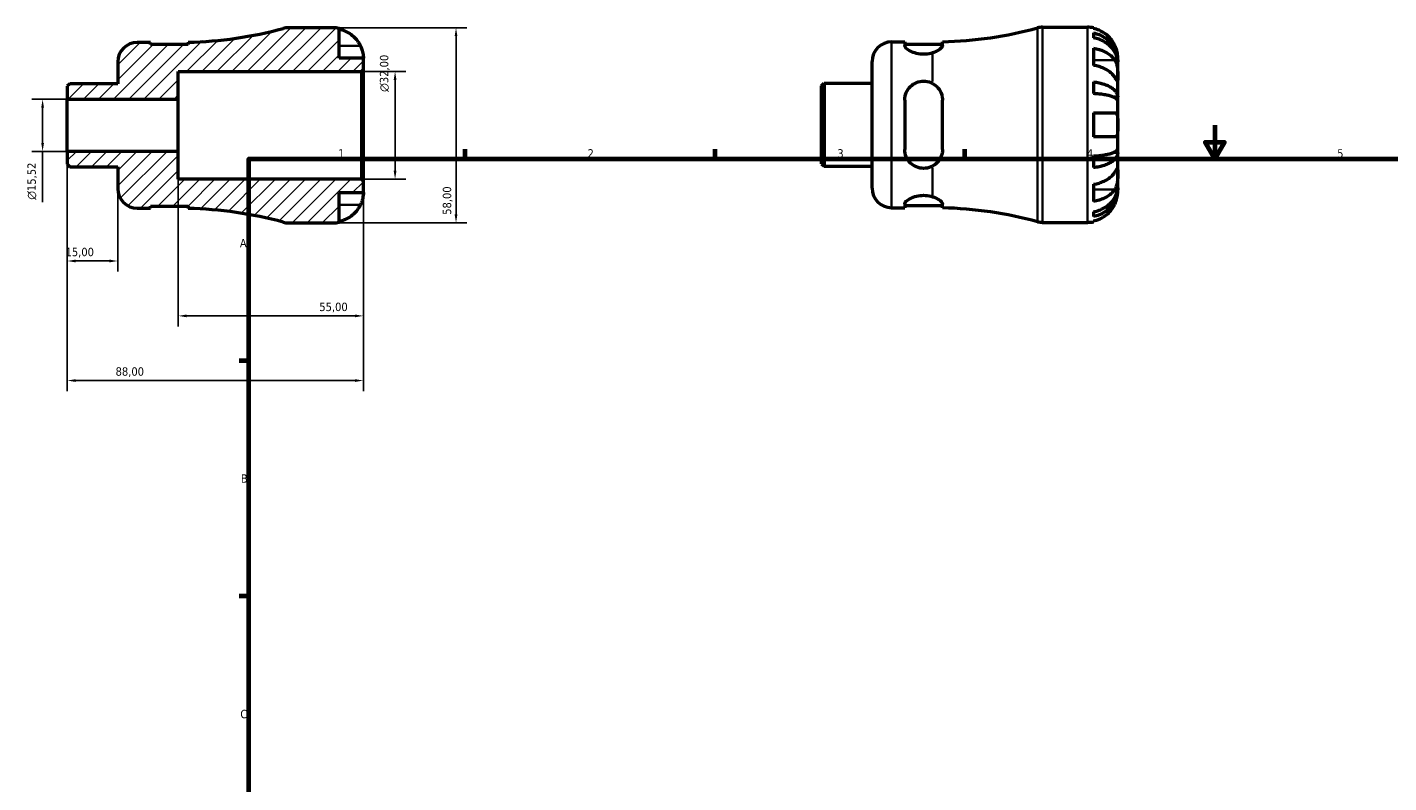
# Model space of a CAD drawing. Header units: millimetres. Extents: x -56 to 667, y 0 to 517.
# Tile 2 of 3: x -56 to 349, y 225 to 449. Entities that reach past the tile are written whole.
import ezdxf

# ---------------------------------------------------------------- set-up
doc = ezdxf.new("R2010")
doc.units = ezdxf.units.MM
for name, color, linetype, lineweight in [('Border (ISO)', 7, 'Continuous', 70), ('Dimension (ISO)', 7, 'Continuous', 25), ('Hatch (ISO)', 7, 'Continuous', 18), ('Visible (ISO)', 7, 'Continuous', 50), ('Visible Narrow (ISO)', 7, 'Continuous', 35)]:
    doc.layers.add(name, color=color, linetype=linetype, lineweight=lineweight)
doc.styles.add('Note Text (ISO)', font='tahoma.ttf')
doc.dimstyles.new('Default (ISO)', dxfattribs={"dimtxt": 2.5, "dimasz": 2.5, "dimexe": 3.175, "dimexo": 0, "dimgap": 0.762, "dimtad": 1, "dimrnd": 1e-08, "dimzin": 0, "dimtxsty": 'Note Text (ISO)', "dimcen": 0.09, "dimdle": 10, "dimclrd": 256, "dimclre": 256, "dimclrt": 232, "dimazin": 0, "dimtfac": 1.40208, "dimtmove": 0, "dimatfit": 3, "dimfxl": 1, "dimtolj": 1, "dimtzin": 0, "dimlwd": -1, "dimlwe": -1, "dimarcsym": 0})

# ---------------------------------------------------------------- blocks, each defined once
blk = doc.blocks.new('Borders Default Border')
at = {"layer": 'Border (ISO)'}
for p, q in [((74.25, 410), (74.25, 412.9)), ((148.5, 410), (148.5, 412.9)), ((222.75, 410), (222.75, 412.9)), ((10, 350), (7.1, 350)), ((10, 280), (7.1, 280))]:
    blk.add_line(p, q, dxfattribs=at)
at = {"layer": 'Border (ISO)', "flags": 128}
for points in [[(297, 420), (297, 410), (294.11, 415), (299.89, 415), (297, 410)], [(10, 10), (10, 410), (584, 410), (584, 10), (10, 10)]]:
    blk.add_lwpolyline(points, dxfattribs=at)
at = {"layer": 'Border (ISO)', "color": 232, "true_color": 0xca0064, "char_height": 2.5, "attachment_point": 7, "style": 'Note Text (ISO)'}
for s, insert in [('1', (36.56, 410.4)), ('2', (110.62, 410.4)), ('3', (184.85, 410.35)), ('4', (259, 410.4)), ('5', (333.39, 410.35)), ('A', (7.29, 383.75)), ('B', (7.59, 313.75)), ('C', (7.43, 243.71))]:
    blk.add_mtext(s, dxfattribs=dict(at, insert=insert))
blk = doc.blocks.new('*D7')
at = {"layer": 'Defpoints', "color": 0, "transparency": 16777216}
for p in [(35, 449), (35, 391), (71.53, 391)]:
    blk.add_point(p, dxfattribs=at)
at = {"layer": 'Dimension (ISO)', "transparency": 16777216}
for p, q in [((35, 449), (74.7, 449)), ((71.53, 446.5), (71.53, 393.5)), ((35, 391), (74.7, 391))]:
    blk.add_line(p, q, dxfattribs=at)
for points in [[(71.11, 446.5), (71.94, 446.5), (71.53, 449)], [(71.11, 393.5), (71.94, 393.5), (71.53, 391)]]:
    blk.add_solid(points, dxfattribs=at)
at = {"layer": 'Dimension (ISO)', "color": 232, "true_color": 0xca0064, "transparency": 16777216, "insert": (67.59, 393.4), "char_height": 2.5, "attachment_point": 1, "rotation": 90, "style": 'Note Text (ISO)'}
blk.add_mtext('\\A1;58,00', dxfattribs=at)
blk = doc.blocks.new('*D8')
at = {"layer": 'Defpoints', "color": 0, "transparency": 16777216}
for p in [(43.42, 436), (53.42, 436), (43.42, 404)]:
    blk.add_point(p, dxfattribs=at)
at = {"layer": 'Dimension (ISO)', "transparency": 16777216}
for p, q in [((43.42, 436), (56.59, 436)), ((53.42, 406.5), (53.42, 433.5)), ((43.42, 404), (56.59, 404))]:
    blk.add_line(p, q, dxfattribs=at)
for points in [[(53, 433.5), (53.84, 433.5), (53.42, 436)], [(53, 406.5), (53.84, 406.5), (53.42, 404)]]:
    blk.add_solid(points, dxfattribs=at)
at = {"layer": 'Dimension (ISO)', "color": 232, "true_color": 0xca0064, "transparency": 16777216, "insert": (48.9, 429.94), "char_height": 2.5, "attachment_point": 1, "rotation": 90, "style": 'Note Text (ISO)'}
blk.add_mtext('\\A1;\\fAIGDT|b0|i0;\\H2.5000;\\ln\\fTahoma|b0|i0;\\H2.5000;32,00', dxfattribs=at)
blk = doc.blocks.new('*D9')
at = {"layer": 'Defpoints', "color": 0, "transparency": 16777216}
for p in [(-44, 427.76), (-51.33, 412.24), (-44, 412.24)]:
    blk.add_point(p, dxfattribs=at)
at = {"layer": 'Dimension (ISO)', "transparency": 16777216}
for p, q in [((-44, 427.76), (-54.51, 427.76)), ((-51.33, 425.26), (-51.33, 414.74)), ((-44, 412.24), (-54.51, 412.24)), ((-51.33, 412.24), (-51.33, 397.12))]:
    blk.add_line(p, q, dxfattribs=at)
for points in [[(-51.75, 425.26), (-50.92, 425.26), (-51.33, 427.76)], [(-51.75, 414.74), (-50.92, 414.74), (-51.33, 412.24)]]:
    blk.add_solid(points, dxfattribs=at)
at = {"layer": 'Dimension (ISO)', "color": 232, "true_color": 0xca0064, "transparency": 16777216, "insert": (-55.86, 397.88), "char_height": 2.5, "attachment_point": 1, "rotation": 90, "style": 'Note Text (ISO)'}
blk.add_mtext('\\A1;\\fAIGDT|b0|i0;\\H2.5000;\\ln\\fTahoma|b0|i0;\\H2.5000;15,52', dxfattribs=at)
blk = doc.blocks.new('*D10')
at = {"layer": 'Defpoints', "color": 0, "transparency": 16777216}
for p in [(-44, 412.24), (-29, 401.15), (-44, 379.67)]:
    blk.add_point(p, dxfattribs=at)
at = {"layer": 'Dimension (ISO)', "transparency": 16777216}
for p, q in [((-44, 412.24), (-44, 376.5)), ((-29, 401.15), (-29, 376.5)), ((-31.5, 379.67), (-41.5, 379.67))]:
    blk.add_line(p, q, dxfattribs=at)
for points in [[(-41.5, 380.09), (-41.5, 379.25), (-44, 379.67)], [(-31.5, 380.09), (-31.5, 379.25), (-29, 379.67)]]:
    blk.add_solid(points, dxfattribs=at)
at = {"layer": 'Dimension (ISO)', "color": 232, "true_color": 0xca0064, "transparency": 16777216, "insert": (-44.52, 383.6), "char_height": 2.5, "attachment_point": 1, "style": 'Note Text (ISO)'}
blk.add_mtext('\\A1;15,00', dxfattribs=at)
blk = doc.blocks.new('*D11')
at = {"layer": 'Defpoints', "color": 0, "transparency": 16777216}
for p in [(-11, 412.24), (44, 403.42), (44, 363.35)]:
    blk.add_point(p, dxfattribs=at)
at = {"layer": 'Dimension (ISO)', "transparency": 16777216}
for p, q in [((-11, 412.24), (-11, 360.18)), ((44, 403.42), (44, 360.18)), ((-8.5, 363.35), (41.5, 363.35))]:
    blk.add_line(p, q, dxfattribs=at)
for points in [[(-8.5, 363.77), (-8.5, 362.94), (-11, 363.35)], [(41.5, 363.77), (41.5, 362.94), (44, 363.35)]]:
    blk.add_solid(points, dxfattribs=at)
at = {"layer": 'Dimension (ISO)', "color": 232, "true_color": 0xca0064, "transparency": 16777216, "insert": (30.9, 367.29), "char_height": 2.5, "attachment_point": 1, "style": 'Note Text (ISO)'}
blk.add_mtext('\\A1;55,00', dxfattribs=at)
blk = doc.blocks.new('*D12')
at = {"layer": 'Defpoints', "color": 0, "transparency": 16777216}
for p in [(-44, 412.24), (44, 403.42), (-44, 344.13)]:
    blk.add_point(p, dxfattribs=at)
at = {"layer": 'Dimension (ISO)', "transparency": 16777216}
for p, q in [((-44, 412.24), (-44, 340.96)), ((44, 403.42), (44, 340.96)), ((41.5, 344.13), (-41.5, 344.13))]:
    blk.add_line(p, q, dxfattribs=at)
for points in [[(-41.5, 344.55), (-41.5, 343.72), (-44, 344.13)], [(41.5, 344.55), (41.5, 343.72), (44, 344.13)]]:
    blk.add_solid(points, dxfattribs=at)
at = {"layer": 'Dimension (ISO)', "color": 232, "true_color": 0xca0064, "transparency": 16777216, "insert": (-29.64, 348.07), "char_height": 2.5, "attachment_point": 1, "style": 'Note Text (ISO)'}
blk.add_mtext('\\A1;88,00', dxfattribs=at)

msp = doc.modelspace()

# ---------------------------------------------------------------- hatches: boundary and pattern name
at = {"layer": 'Hatch (ISO)'}
h = msp.add_hatch(dxfattribs=at)
h.set_pattern_fill('ANSI31', color=256, scale=25.4, style=0)
h.set_pattern_definition([(45, (0, 0), (-2.245064, 2.245064), [])])
edge = h.paths.add_edge_path()
edge.add_line((-44.001, 408.411), (-43.261, 407.671))
edge.add_line((-43.261, 407.671), (-29.001, 407.671))
edge.add_line((-29.001, 407.671), (-29.001, 401.15))
edge.add_ellipse((-23.201, 401.15), major_axis=(-5.8, 0), ratio=1, start_angle=0, end_angle=90)
edge.add_line((-23.201, 395.35), (-19.281, 395.35))
edge.add_line((-19.281, 395.35), (-19.281, 395.99))
edge.add_line((-19.281, 395.99), (-8.081, 395.99))
edge.add_line((-8.081, 395.99), (-8.081, 395.314))
edge.add_ellipse((-11.001, 276.208), major_axis=(2.92, 119.106), ratio=1, start_angle=346.24098, end_angle=360, ccw=False)
edge.add_ellipse((21.68, 396.8), major_axis=(-1.517, -5.598), ratio=1, start_angle=0, end_angle=15.16341)
edge.add_line((21.68, 391), (34.999, 391))
edge.add_ellipse((34.999, 400), major_axis=(0, -9), ratio=1, start_angle=0, end_angle=11.53696)
edge.add_line((36.799, 391.182), (36.799, 400))
edge.add_line((36.799, 400), (43.999, 400))
edge.add_line((43.999, 400), (43.999, 403.42))
edge.add_line((43.999, 403.42), (43.419, 404))
edge.add_line((43.419, 404), (-11.001, 404))
edge.add_line((-11.001, 404), (-11.001, 412.242))
edge.add_line((-11.001, 412.242), (-44.001, 412.242))
edge.add_line((-44.001, 412.242), (-44.001, 408.411))
edge = h.paths.add_edge_path()
edge.add_line((-43.261, 432.329), (-44.001, 431.589))
edge.add_line((-44.001, 431.589), (-44.001, 427.758))
edge.add_line((-44.001, 427.758), (-11.001, 427.758))
edge.add_line((-11.001, 427.758), (-11.001, 436))
edge.add_line((-11.001, 436), (43.419, 436))
edge.add_line((43.419, 436), (43.999, 436.58))
edge.add_line((43.999, 436.58), (43.999, 440))
edge.add_line((43.999, 440), (36.799, 440))
edge.add_line((36.799, 440), (36.799, 448.818))
edge.add_ellipse((34.999, 440), major_axis=(1.8, 8.818), ratio=1, start_angle=0, end_angle=11.53696)
edge.add_line((34.999, 449), (21.68, 449))
edge.add_ellipse((21.68, 443.2), major_axis=(0, 5.8), ratio=1, start_angle=0, end_angle=15.16341)
edge.add_ellipse((-11.001, 563.792), major_axis=(31.164, -114.994), ratio=1, start_angle=346.24098, end_angle=360, ccw=False)
edge.add_line((-8.081, 444.686), (-8.081, 444.01))
edge.add_line((-8.081, 444.01), (-19.281, 444.01))
edge.add_line((-19.281, 444.01), (-19.281, 444.65))
edge.add_line((-19.281, 444.65), (-23.201, 444.65))
edge.add_ellipse((-23.201, 438.85), major_axis=(0, 5.8), ratio=1, start_angle=0, end_angle=90)
edge.add_line((-29.001, 438.85), (-29.001, 432.329))
edge.add_line((-29.001, 432.329), (-43.261, 432.329))

# ---------------------------------------------------------------- linework, layer by layer
at = {"layer": 'Visible (ISO)'}
for p, q in [((245.857, 449.155), (259.175, 449.155)), ((34.999, 449), (21.68, 449)), ((36.799, 440), (36.799, 448.818)), ((260.975, 448.973), (260.975, 448.747)), ((260.975, 447.44), (260.975, 446.007)), ((-19.281, 444.65), (-23.201, 444.65)), ((-19.281, 444.01), (-19.281, 444.65)), ((-8.081, 444.01), (-19.281, 444.01)), ((-8.081, 444.686), (-8.081, 444.01)), ((200.975, 444.805), (204.895, 444.805)), ((204.895, 444.805), (204.895, 443.68)), ((204.895, 444.165), (216.095, 444.165)), ((216.095, 443.718), (216.095, 444.841)), ((260.975, 442.918), (260.975, 437.827)), ((-29.001, 438.85), (-29.001, 432.329)), ((43.999, 440), (36.799, 440)), ((43.999, 436.58), (43.999, 440)), ((195.175, 401.305), (195.175, 439.005)), ((268.175, 438.868), (268.158, 438.868)), ((268.175, 438.868), (268.175, 440.155)), ((268.175, 438.378), (268.175, 438.868)), ((268.175, 434.297), (268.175, 438.378)), ((-11.001, 427.758), (-11.001, 436)), ((-11.001, 436), (43.419, 436)), ((43.419, 436), (43.999, 436.58)), ((43.419, 436), (43.419, 404)), ((43.999, 403.42), (43.999, 436.58)), ((268.175, 428.396), (268.175, 434.297)), ((-43.261, 432.329), (-44.001, 431.589)), ((-44.001, 431.589), (-44.001, 427.758)), ((-29.001, 432.329), (-43.261, 432.329)), ((180.175, 431.744), (180.915, 432.484)), ((180.175, 408.566), (180.175, 431.744)), ((180.915, 432.484), (195.175, 432.484)), ((180.915, 432.484), (180.915, 407.826)), ((260.975, 432.89), (260.975, 429.43)), ((-44.001, 427.758), (-11.001, 427.758)), ((-44.001, 412.242), (-44.001, 427.758)), ((-11.001, 412.242), (-11.001, 427.758)), ((204.895, 427.515), (204.895, 412.795)), ((216.095, 412.795), (216.095, 427.515)), ((268.175, 428.396), (266.85, 428.396)), ((268.175, 427.213), (268.175, 428.396)), ((268.175, 420.155), (268.175, 427.213)), ((260.975, 423.755), (260.975, 416.555)), ((268.175, 413.096), (268.175, 420.155)), ((268.175, 411.914), (268.175, 413.096)), ((-11.001, 412.242), (-44.001, 412.242)), ((-44.001, 412.242), (-44.001, 408.411)), ((-11.001, 404), (-11.001, 412.242)), ((260.975, 410.88), (260.975, 407.42)), ((268.175, 411.914), (266.85, 411.914)), ((268.175, 406.013), (268.175, 411.914)), ((-44.001, 408.411), (-43.261, 407.671)), ((-43.261, 407.671), (-29.001, 407.671)), ((-29.001, 407.671), (-29.001, 401.15)), ((180.175, 408.566), (180.915, 407.826)), ((180.915, 407.826), (195.175, 407.826)), ((268.175, 401.932), (268.175, 406.013)), ((43.419, 404), (-11.001, 404)), ((43.999, 403.42), (43.419, 404)), ((43.999, 400), (43.999, 403.42)), ((260.975, 402.483), (260.975, 397.391)), ((268.175, 401.442), (268.158, 401.442)), ((268.175, 401.442), (268.175, 401.932)), ((268.175, 400.155), (268.175, 401.442)), ((36.799, 391.182), (36.799, 400)), ((36.799, 400), (43.999, 400)), ((204.895, 396.629), (204.895, 395.505)), ((216.095, 395.469), (216.095, 396.592)), ((-23.201, 395.35), (-19.281, 395.35)), ((-19.281, 395.35), (-19.281, 395.99)), ((-19.281, 395.99), (-8.081, 395.99)), ((-8.081, 395.99), (-8.081, 395.314)), ((200.975, 395.505), (204.895, 395.505)), ((204.895, 396.145), (216.095, 396.145)), ((260.975, 394.303), (260.975, 392.87)), ((21.68, 391), (34.999, 391)), ((245.857, 391.155), (259.175, 391.155)), ((260.975, 391.562), (260.975, 391.337))]:
    msp.add_line(p, q, dxfattribs=at)
for centre, radius, start, end in [((245.857, 443.355), 5.8, 90, 105.16341), ((259.175, 440.155), 9, 78.46304, 90), ((-11.001, 563.792), 119.142, 271.40438, 285.16341), ((21.68, 443.2), 5.8, 90, 105.16341), ((34.999, 440), 9, 78.46304, 90), ((213.175, 563.947), 119.142, 271.40438, 285.16341), ((-23.201, 438.85), 5.8, 90, 180), ((200.975, 439.005), 5.8, 90, 180), ((-23.201, 401.15), 5.8, 180, 270), ((200.975, 401.305), 5.8, 180, 270), ((-11.001, 276.208), 119.142, 74.83659, 88.59562), ((213.175, 276.363), 119.142, 74.83659, 88.59562), ((21.68, 396.8), 5.8, 254.83659, 270), ((34.999, 400), 9, 270, 281.53696), ((245.857, 396.955), 5.8, 254.83659, 270), ((259.175, 400.155), 9, 270, 281.53696)]:
    msp.add_arc(centre, radius, start, end, dxfattribs=at)
for points, knots in [([(36.799, 448.592), (37.373, 448.474), (37.934, 448.297), (38.944, 447.877), (39.484, 447.593), (40.49, 446.917), (40.957, 446.525), (41.743, 445.735), (42.135, 445.262), (42.721, 444.38), (42.94, 443.988), (43.123, 443.6)], [0.17075309, 0.17075309, 0.17075309, 0.17075309, 0.33215152, 0.33215152, 0.49888818, 0.49888818, 0.66562485, 0.66562485, 0.83351137, 0.83351137, 0.95687373, 0.95687373, 0.95687373, 0.95687373]), ([(267.299, 443.755), (267.117, 444.143), (266.897, 444.535), (266.312, 445.417), (265.92, 445.889), (265.133, 446.68), (264.666, 447.072), (263.66, 447.748), (263.121, 448.032), (262.111, 448.452), (261.55, 448.629), (260.975, 448.747)], [4.42788405, 4.42788405, 4.42788405, 4.42788405, 4.5512464, 4.5512464, 4.71913293, 4.71913293, 4.88586959, 4.88586959, 5.05260626, 5.05260626, 5.21400469, 5.21400469, 5.21400469, 5.21400469]), ([(260.975, 447.44), (261.552, 447.325), (262.116, 447.153), (263.128, 446.747), (263.668, 446.472), (264.674, 445.82), (265.142, 445.442), (265.928, 444.68), (266.318, 444.225), (266.992, 443.247), (267.275, 442.723), (267.701, 441.725), (267.883, 441.158), (268.12, 440), (268.175, 439.409), (268.175, 438.868)], [0.1707461, 0.1707461, 0.1707461, 0.1707461, 0.33284, 0.33284, 0.4994944, 0.4994944, 0.6661487, 0.6661487, 0.8332087, 0.8332087, 1.0002688, 1.0002688, 1.1679728, 1.1679728, 1.3356767, 1.3356767, 1.3356767, 1.3356767]), ([(268.175, 438.378), (268.175, 438.86), (268.12, 439.386), (267.883, 440.416), (267.701, 440.921), (267.275, 441.809), (266.992, 442.275), (266.318, 443.146), (265.928, 443.55), (265.142, 444.229), (264.674, 444.565), (263.668, 445.146), (263.128, 445.39), (262.116, 445.752), (261.552, 445.905), (260.975, 446.007)], [4.0142509, 4.0142509, 4.0142509, 4.0142509, 4.1819549, 4.1819549, 4.3496588, 4.3496588, 4.5167189, 4.5167189, 4.6837789, 4.6837789, 4.8504333, 4.8504333, 5.0170876, 5.0170876, 5.1791816, 5.1791816, 5.1791816, 5.1791816]), ([(43.123, 443.6), (43.19, 443.457), (43.254, 443.313), (43.404, 442.953), (43.485, 442.739), (43.634, 442.298), (43.699, 442.074), (43.833, 441.548), (43.888, 441.262), (43.969, 440.699), (43.986, 440.45), (44.001, 440.094), (43.999, 440), (43.999, 440)], [-0.57647647, -0.57647647, -0.57647647, -0.57647647, -0.52968676, -0.52968676, -0.46054026, -0.46054026, -0.38562403, -0.38562403, -0.27730827, -0.27730827, -0.14258086, -0.14258086, 0, 0, 0, 0]), ([(213.175, 441.53), (212.998, 441.474), (212.814, 441.423), (211.948, 441.213), (211.204, 441.123), (210.495, 441.123), (209.787, 441.123), (209.042, 441.213), (207.691, 441.541), (207.082, 441.776), (206.086, 442.278), (205.641, 442.584), (205.046, 443.171), (204.895, 443.452), (204.895, 443.68)], [-0.2720608, -0.2720608, -0.2720608, -0.2720608, -0.2125388, -0.2125388, 0, 0, 0, 0.2125388, 0.2125388, 0.4250776, 0.4250776, 0.6546587, 0.6546587, 0.8842398, 0.8842398, 0.8842398, 0.8842398]), ([(216.095, 443.718), (216.095, 443.671), (216.089, 443.622), (216.064, 443.516), (216.043, 443.458), (215.956, 443.275), (215.866, 443.146), (215.485, 442.717), (215.081, 442.403), (214.161, 441.897), (213.696, 441.693), (213.175, 441.53)], [-0.63805132, -0.63805132, -0.63805132, -0.63805132, -0.59071349, -0.59071349, -0.53781138, -0.53781138, -0.42814154, -0.42814154, -0.18469113, -0.18469113, -0.00003288, -0.00003288, -0.00003288, -0.00003288]), ([(260.975, 442.918), (261.55, 442.835), (262.111, 442.709), (263.121, 442.412), (263.66, 442.211), (264.666, 441.734), (265.133, 441.457), (265.92, 440.898), (266.312, 440.564), (266.897, 439.94), (267.117, 439.662), (267.299, 439.388)], [0.17075309, 0.17075309, 0.17075309, 0.17075309, 0.33215152, 0.33215152, 0.49888818, 0.49888818, 0.66562485, 0.66562485, 0.83351137, 0.83351137, 0.95687373, 0.95687373, 0.95687373, 0.95687373]), ([(268.175, 440.155), (268.175, 440.155), (268.176, 440.188), (268.174, 440.323), (268.171, 440.43), (268.149, 440.788), (268.12, 441.081), (268.013, 441.676), (267.953, 441.943), (267.815, 442.435), (267.746, 442.651), (267.586, 443.094), (267.495, 443.32), (267.365, 443.614), (267.332, 443.685), (267.299, 443.755)], [-2.49913258, -2.49913258, -2.49913258, -2.49913258, -2.41505436, -2.41505436, -2.32384732, -2.32384732, -2.1841143, -2.1841143, -2.08674766, -2.08674766, -2.01440674, -2.01440674, -1.93994266, -1.93994266, -1.91637503, -1.91637503, -1.91637503, -1.91637503]), ([(267.299, 434.297), (267.117, 434.571), (266.897, 434.849), (266.312, 435.472), (265.92, 435.806), (265.133, 436.366), (264.666, 436.642), (263.66, 437.12), (263.121, 437.321), (262.111, 437.618), (261.55, 437.744), (260.975, 437.827)], [4.42788405, 4.42788405, 4.42788405, 4.42788405, 4.5512464, 4.5512464, 4.71913293, 4.71913293, 4.88586959, 4.88586959, 5.05260626, 5.05260626, 5.21400469, 5.21400469, 5.21400469, 5.21400469]), ([(267.299, 439.388), (267.358, 439.3), (267.415, 439.206), (267.565, 438.928), (267.652, 438.733), (267.809, 438.306), (267.876, 438.075), (268.01, 437.495), (268.064, 437.142), (268.145, 436.335), (268.162, 435.89), (268.177, 435.033), (268.175, 434.634), (268.175, 434.297)], [-0.58004807, -0.58004807, -0.58004807, -0.58004807, -0.5384523, -0.5384523, -0.46383793, -0.46383793, -0.3862639, -0.3862639, -0.27840269, -0.27840269, -0.14277912, -0.14277912, 0, 0, 0, 0]), ([(204.895, 427.515), (204.895, 428.245), (205.046, 429.011), (205.641, 430.409), (206.086, 431.041), (207.082, 432.004), (207.691, 432.417), (209.042, 432.972), (209.787, 433.115), (211.204, 433.115), (211.948, 432.972), (212.814, 432.617), (212.998, 432.529), (213.175, 432.432)], [0.8539587, 0.8539587, 0.8539587, 0.8539587, 1.0835398, 1.0835398, 1.3131209, 1.3131209, 1.5256597, 1.5256597, 1.7381985, 1.7381985, 1.9507373, 1.9507373, 2.0102593, 2.0102593, 2.0102593, 2.0102593]), ([(268.175, 434.297), (268.175, 434.114), (268.176, 433.951), (268.174, 433.662), (268.172, 433.54), (268.157, 433.318), (268.139, 433.249), (268.063, 433.237), (268.007, 433.287), (267.87, 433.459), (267.802, 433.554), (267.645, 433.781), (267.557, 433.912), (267.408, 434.134), (267.355, 434.214), (267.299, 434.297)], [0, 0, 0, 0, 0.07774953, 0.07774953, 0.16081914, 0.16081914, 0.27783798, 0.27783798, 0.3882896, 0.3882896, 0.46542959, 0.46542959, 0.54035429, 0.54035429, 0.57953204, 0.57953204, 0.57953204, 0.57953204]), ([(213.175, 432.432), (213.787, 432.099), (214.32, 431.66), (215.214, 430.612), (215.566, 429.995), (215.91, 428.989), (215.993, 428.638), (216.078, 428.028), (216.095, 427.772), (216.095, 427.515)], [-0.63997052, -0.63997052, -0.63997052, -0.63997052, -0.42271883, -0.42271883, -0.19587917, -0.19587917, -0.0808278, -0.0808278, 0, 0, 0, 0]), ([(260.975, 432.89), (261.552, 432.83), (262.116, 432.739), (263.128, 432.526), (263.668, 432.383), (264.674, 432.041), (265.142, 431.842), (265.928, 431.443), (266.318, 431.204), (266.992, 430.692), (267.275, 430.417), (267.701, 429.894), (267.883, 429.597), (268.12, 428.99), (268.175, 428.68), (268.175, 428.396)], [0.1707461, 0.1707461, 0.1707461, 0.1707461, 0.33284, 0.33284, 0.4994944, 0.4994944, 0.6661487, 0.6661487, 0.8332087, 0.8332087, 1.0002688, 1.0002688, 1.1679728, 1.1679728, 1.3356767, 1.3356767, 1.3356767, 1.3356767]), ([(268.175, 427.213), (268.175, 427.353), (268.12, 427.506), (267.883, 427.806), (267.701, 427.952), (267.275, 428.21), (266.992, 428.346), (266.318, 428.599), (265.928, 428.716), (265.142, 428.914), (264.674, 429.011), (263.668, 429.18), (263.128, 429.251), (262.116, 429.356), (261.552, 429.401), (260.975, 429.43)], [4.0142509, 4.0142509, 4.0142509, 4.0142509, 4.1819549, 4.1819549, 4.3496588, 4.3496588, 4.5167189, 4.5167189, 4.6837789, 4.6837789, 4.8504333, 4.8504333, 5.0170876, 5.0170876, 5.1791816, 5.1791816, 5.1791816, 5.1791816]), ([(260.975, 423.755), (261.55, 423.755), (262.111, 423.755), (263.121, 423.755), (263.66, 423.755), (264.666, 423.755), (265.133, 423.755), (265.92, 423.755), (266.312, 423.755), (266.897, 423.755), (267.117, 423.755), (267.299, 423.755)], [0.17075309, 0.17075309, 0.17075309, 0.17075309, 0.33215152, 0.33215152, 0.49888818, 0.49888818, 0.66562485, 0.66562485, 0.83351137, 0.83351137, 0.95687373, 0.95687373, 0.95687373, 0.95687373]), ([(267.299, 423.755), (267.367, 423.755), (267.431, 423.746), (267.581, 423.703), (267.661, 423.657), (267.81, 423.52), (267.876, 423.425), (268.01, 423.134), (268.064, 422.916), (268.146, 422.334), (268.162, 421.955), (268.177, 421.101), (268.175, 420.63), (268.175, 420.155)], [-0.57647647, -0.57647647, -0.57647647, -0.57647647, -0.52968676, -0.52968676, -0.46054026, -0.46054026, -0.38562403, -0.38562403, -0.27730827, -0.27730827, -0.14258086, -0.14258086, 0, 0, 0, 0]), ([(268.175, 420.155), (268.175, 419.875), (268.176, 419.595), (268.174, 419.027), (268.171, 418.742), (268.149, 418.064), (268.12, 417.701), (268.013, 417.199), (267.953, 417.029), (267.815, 416.797), (267.746, 416.721), (267.586, 416.608), (267.495, 416.574), (267.365, 416.557), (267.332, 416.555), (267.299, 416.555)], [-2.49913258, -2.49913258, -2.49913258, -2.49913258, -2.41505436, -2.41505436, -2.32384732, -2.32384732, -2.1841143, -2.1841143, -2.08674766, -2.08674766, -2.01440674, -2.01440674, -1.93994266, -1.93994266, -1.91637503, -1.91637503, -1.91637503, -1.91637503]), ([(213.175, 407.878), (212.998, 407.781), (212.814, 407.693), (211.948, 407.338), (211.204, 407.195), (210.495, 407.195), (209.787, 407.195), (209.042, 407.338), (207.691, 407.893), (207.082, 408.306), (206.086, 409.269), (205.641, 409.901), (205.046, 411.298), (204.895, 412.065), (204.895, 412.795)], [-0.2720608, -0.2720608, -0.2720608, -0.2720608, -0.2125388, -0.2125388, 0, 0, 0, 0.2125388, 0.2125388, 0.4250776, 0.4250776, 0.6546587, 0.6546587, 0.8842398, 0.8842398, 0.8842398, 0.8842398]), ([(216.095, 412.795), (216.095, 412.644), (216.089, 412.493), (216.064, 412.177), (216.043, 412.011), (215.956, 411.506), (215.866, 411.174), (215.485, 410.142), (215.081, 409.491), (214.161, 408.523), (213.696, 408.162), (213.175, 407.878)], [-0.63805132, -0.63805132, -0.63805132, -0.63805132, -0.59071349, -0.59071349, -0.53781138, -0.53781138, -0.42814154, -0.42814154, -0.18469113, -0.18469113, -0.00003288, -0.00003288, -0.00003288, -0.00003288]), ([(267.299, 416.555), (267.117, 416.555), (266.897, 416.555), (266.312, 416.555), (265.92, 416.555), (265.133, 416.555), (264.666, 416.555), (263.66, 416.555), (263.121, 416.555), (262.111, 416.555), (261.55, 416.555), (260.975, 416.555)], [4.42788405, 4.42788405, 4.42788405, 4.42788405, 4.5512464, 4.5512464, 4.71913293, 4.71913293, 4.88586959, 4.88586959, 5.05260626, 5.05260626, 5.21400469, 5.21400469, 5.21400469, 5.21400469]), ([(260.975, 410.88), (261.552, 410.909), (262.116, 410.954), (263.128, 411.059), (263.668, 411.13), (264.674, 411.299), (265.142, 411.396), (265.928, 411.593), (266.318, 411.711), (266.992, 411.964), (267.275, 412.099), (267.701, 412.358), (267.883, 412.504), (268.12, 412.804), (268.175, 412.956), (268.175, 413.096)], [0.1707461, 0.1707461, 0.1707461, 0.1707461, 0.33284, 0.33284, 0.4994944, 0.4994944, 0.6661487, 0.6661487, 0.8332087, 0.8332087, 1.0002688, 1.0002688, 1.1679728, 1.1679728, 1.3356767, 1.3356767, 1.3356767, 1.3356767]), ([(268.175, 411.914), (268.175, 411.63), (268.12, 411.32), (267.883, 410.713), (267.701, 410.416), (267.275, 409.893), (266.992, 409.618), (266.318, 409.105), (265.928, 408.867), (265.142, 408.468), (264.674, 408.269), (263.668, 407.927), (263.128, 407.784), (262.116, 407.57), (261.552, 407.48), (260.975, 407.42)], [4.0142509, 4.0142509, 4.0142509, 4.0142509, 4.1819549, 4.1819549, 4.3496588, 4.3496588, 4.5167189, 4.5167189, 4.6837789, 4.6837789, 4.8504333, 4.8504333, 5.0170876, 5.0170876, 5.1791816, 5.1791816, 5.1791816, 5.1791816]), ([(260.975, 402.483), (261.55, 402.566), (262.111, 402.692), (263.121, 402.989), (263.66, 403.19), (264.666, 403.667), (265.133, 403.944), (265.92, 404.503), (266.312, 404.837), (266.897, 405.461), (267.117, 405.739), (267.299, 406.013)], [0.17075309, 0.17075309, 0.17075309, 0.17075309, 0.33215152, 0.33215152, 0.49888818, 0.49888818, 0.66562485, 0.66562485, 0.83351137, 0.83351137, 0.95687373, 0.95687373, 0.95687373, 0.95687373]), ([(267.299, 406.013), (267.358, 406.101), (267.415, 406.186), (267.565, 406.411), (267.652, 406.54), (267.809, 406.765), (267.876, 406.859), (268.01, 407.025), (268.064, 407.072), (268.145, 407.06), (268.162, 406.968), (268.177, 406.616), (268.175, 406.349), (268.175, 406.013)], [-0.58004807, -0.58004807, -0.58004807, -0.58004807, -0.5384523, -0.5384523, -0.46383793, -0.46383793, -0.3862639, -0.3862639, -0.27840269, -0.27840269, -0.14277912, -0.14277912, 0, 0, 0, 0]), ([(268.175, 406.013), (268.175, 405.83), (268.176, 405.627), (268.174, 405.176), (268.172, 404.926), (268.157, 404.298), (268.139, 403.913), (268.063, 403.159), (268.007, 402.798), (267.87, 402.213), (267.802, 401.983), (267.645, 401.558), (267.557, 401.364), (267.408, 401.093), (267.355, 401.005), (267.299, 400.922)], [0, 0, 0, 0, 0.07774953, 0.07774953, 0.16081914, 0.16081914, 0.27783798, 0.27783798, 0.3882896, 0.3882896, 0.46542959, 0.46542959, 0.54035429, 0.54035429, 0.57953204, 0.57953204, 0.57953204, 0.57953204]), ([(260.975, 394.303), (261.552, 394.405), (262.116, 394.558), (263.128, 394.92), (263.668, 395.164), (264.674, 395.744), (265.142, 396.081), (265.928, 396.759), (266.318, 397.164), (266.992, 398.034), (267.275, 398.501), (267.701, 399.389), (267.883, 399.894), (268.12, 400.924), (268.175, 401.45), (268.175, 401.932)], [0.1707461, 0.1707461, 0.1707461, 0.1707461, 0.33284, 0.33284, 0.4994944, 0.4994944, 0.6661487, 0.6661487, 0.8332087, 0.8332087, 1.0002688, 1.0002688, 1.1679728, 1.1679728, 1.3356767, 1.3356767, 1.3356767, 1.3356767]), ([(268.175, 401.442), (268.175, 400.901), (268.12, 400.31), (267.883, 399.152), (267.701, 398.585), (267.275, 397.587), (266.992, 397.063), (266.318, 396.085), (265.928, 395.63), (265.142, 394.868), (264.674, 394.49), (263.668, 393.837), (263.128, 393.563), (262.116, 393.157), (261.552, 392.985), (260.975, 392.87)], [4.0142509, 4.0142509, 4.0142509, 4.0142509, 4.1819549, 4.1819549, 4.3496588, 4.3496588, 4.5167189, 4.5167189, 4.6837789, 4.6837789, 4.8504333, 4.8504333, 5.0170876, 5.0170876, 5.1791816, 5.1791816, 5.1791816, 5.1791816]), ([(267.299, 400.922), (267.117, 400.647), (266.897, 400.37), (266.312, 399.746), (265.92, 399.412), (265.133, 398.853), (264.666, 398.576), (263.66, 398.098), (263.121, 397.898), (262.111, 397.601), (261.55, 397.475), (260.975, 397.391)], [4.42788405, 4.42788405, 4.42788405, 4.42788405, 4.5512464, 4.5512464, 4.71913293, 4.71913293, 4.88586959, 4.88586959, 5.05260626, 5.05260626, 5.21400469, 5.21400469, 5.21400469, 5.21400469]), ([(43.999, 400), (43.999, 400), (43.999, 399.967), (43.997, 399.832), (43.995, 399.725), (43.972, 399.367), (43.944, 399.074), (43.837, 398.479), (43.777, 398.212), (43.638, 397.72), (43.57, 397.504), (43.41, 397.061), (43.319, 396.835), (43.188, 396.54), (43.156, 396.47), (43.123, 396.4)], [-2.49913258, -2.49913258, -2.49913258, -2.49913258, -2.41505436, -2.41505436, -2.32384732, -2.32384732, -2.1841143, -2.1841143, -2.08674766, -2.08674766, -2.01440674, -2.01440674, -1.93994266, -1.93994266, -1.91637503, -1.91637503, -1.91637503, -1.91637503]), ([(204.895, 396.629), (204.895, 396.858), (205.046, 397.138), (205.641, 397.726), (206.086, 398.032), (207.082, 398.533), (207.691, 398.769), (209.042, 399.097), (209.787, 399.187), (211.204, 399.187), (211.948, 399.097), (212.814, 398.887), (212.998, 398.835), (213.175, 398.78)], [0.8539587, 0.8539587, 0.8539587, 0.8539587, 1.0835398, 1.0835398, 1.3131209, 1.3131209, 1.5256597, 1.5256597, 1.7381985, 1.7381985, 1.9507373, 1.9507373, 2.0102593, 2.0102593, 2.0102593, 2.0102593]), ([(213.175, 398.78), (213.787, 398.588), (214.32, 398.342), (215.214, 397.806), (215.566, 397.517), (215.91, 397.106), (215.993, 396.972), (216.078, 396.757), (216.095, 396.672), (216.095, 396.592)], [-0.63997052, -0.63997052, -0.63997052, -0.63997052, -0.42271883, -0.42271883, -0.19587917, -0.19587917, -0.0808278, -0.0808278, 0, 0, 0, 0]), ([(260.975, 391.562), (261.55, 391.681), (262.111, 391.858), (263.121, 392.278), (263.66, 392.562), (264.666, 393.238), (265.133, 393.63), (265.92, 394.42), (266.312, 394.893), (266.897, 395.775), (267.117, 396.167), (267.299, 396.555)], [0.17075309, 0.17075309, 0.17075309, 0.17075309, 0.33215152, 0.33215152, 0.49888818, 0.49888818, 0.66562485, 0.66562485, 0.83351137, 0.83351137, 0.95687373, 0.95687373, 0.95687373, 0.95687373]), ([(267.299, 396.555), (267.367, 396.698), (267.431, 396.842), (267.581, 397.202), (267.661, 397.416), (267.81, 397.857), (267.876, 398.081), (268.01, 398.607), (268.064, 398.893), (268.146, 399.456), (268.162, 399.705), (268.177, 400.061), (268.175, 400.155), (268.175, 400.155)], [-0.57647647, -0.57647647, -0.57647647, -0.57647647, -0.52968676, -0.52968676, -0.46054026, -0.46054026, -0.38562403, -0.38562403, -0.27730827, -0.27730827, -0.14258086, -0.14258086, 0, 0, 0, 0]), ([(43.123, 396.4), (42.94, 396.012), (42.721, 395.62), (42.135, 394.738), (41.743, 394.265), (40.957, 393.475), (40.49, 393.083), (39.484, 392.407), (38.944, 392.123), (37.934, 391.703), (37.373, 391.526), (36.799, 391.408)], [4.42788405, 4.42788405, 4.42788405, 4.42788405, 4.5512464, 4.5512464, 4.71913293, 4.71913293, 4.88586959, 4.88586959, 5.05260626, 5.05260626, 5.21400469, 5.21400469, 5.21400469, 5.21400469])]:
    msp.add_open_spline(points, degree=3, knots=knots, dxfattribs=at)
at = {"layer": 'Visible Narrow (ISO)'}
for p, q in [((244.34, 391.711), (244.34, 448.598)), ((245.857, 448.798), (245.857, 391.512)), ((259.175, 391.512), (259.175, 448.798)), ((42.807, 443.6), (37.115, 443.6)), ((200.975, 444.501), (200.975, 395.808)), ((213.175, 432.992), (213.175, 441.198)), ((266.983, 439.388), (261.292, 439.388)), ((213.175, 399.111), (213.175, 407.318)), ((266.983, 400.922), (261.292, 400.922)), ((42.807, 396.4), (37.115, 396.4))]:
    msp.add_line(p, q, dxfattribs=at)

# ---------------------------------------------------------------- block references
msp.add_blockref('Borders Default Border', (0, 0))

# ---------------------------------------------------------------- dimensions: what is measured, and where the dimension line sits
at = {"layer": 'Dimension (ISO)'}
for base, p1, p2, angle, picture, middle in [((71.526, 391), (34.999, 449), (34.999, 391), 90, '*D7', (71.526, 397.5)), ((-44.001, 379.671), (-29.001, 401.15), (-44.001, 412.242), 180, '*D10', (-40.501, 379.671)), ((-44.001, 344.133), (43.999, 403.42), (-44.001, 412.242), 180, '*D12', (-25.501, 344.133)), ((43.999, 363.352), (-11.001, 412.242), (43.999, 403.42), 180, '*D11', (34.999, 363.352))]:
    dim = msp.add_linear_dim(base=base, p1=p1, p2=p2, angle=angle, dimstyle='Default (ISO)', override={"dimdec": 2, "dimtp": 0, "dimtm": 0, "dimtdec": 2, "dimtofl": 0, "dimatfit": 1}, dxfattribs=at)
    dim.commit()
    dim.dimension.update_dxf_attribs({"geometry": picture, "text_midpoint": middle, "dimtype": 160})
for base, p1, p2, override, picture, middle in [((53.419, 436), (43.419, 404), (43.419, 436), {"dimdec": 2, "dimtp": 0, "dimtm": 0, "dimtdec": 2, "dimtofl": 0, "dimatfit": 1}, '*D8', (53.419, 435.5)), ((-51.334, 412.242), (-44.001, 427.758), (-44.001, 412.242), {"dimdec": 2, "dimtp": 0, "dimtm": 0, "dimtdec": 2, "dimtofl": 0, "dimatfit": 2}, '*D9', (-51.334, 403.431))]:
    dim = msp.add_linear_dim(base=base, p1=p1, p2=p2, angle=90, text='\\fAIGDT|b0|i0;\\H2.5000;\\ln\\fTahoma|b0|i0;\\H2.5000;<>', dimstyle='Default (ISO)', override=override, dxfattribs=at)
    dim.commit()
    dim.dimension.update_dxf_attribs({"geometry": picture, "text_midpoint": middle, "dimtype": 160})

doc.saveas('drawing.dxf')
